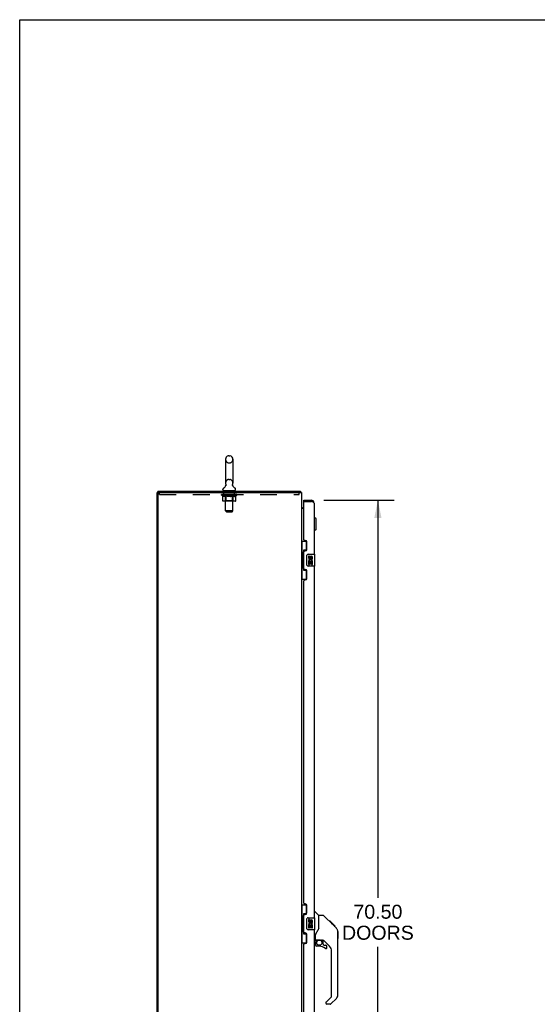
# Model space of a CAD drawing. Header units: inches. Extents: x 0 to 254, y 0 to 164.
# Tile 6 of 21: x 0 to 43, y 82 to 164. Entities that reach past the tile are written whole.
import ezdxf

# ---------------------------------------------------------------- set-up
doc = ezdxf.new("R2010")
doc.units = ezdxf.units.IN
doc.header["$LTSCALE"] = 13.971264
doc.header["$MEASUREMENT"] = 0
doc.linetypes.add('HIDDEN', pattern=[0.2, 0.1, -0.1])
doc.layers.get('0').update_dxf_attribs({"linetype": 'CONTINUOUS'})
for name, color, linetype in [('02___PRT_ALL_AXES', 7, 'CONTINUOUS'), ('DEFAULT_2', 8, 'HIDDEN'), ('DIMENSIONS', 7, 'CONTINUOUS')]:
    doc.layers.add(name, color=color, linetype=linetype)
doc.styles.get("Standard").update_dxf_attribs({"font": 'arial.ttf'})
doc.dimstyles.new('DIMSTYLE_2', dxfattribs={"dimtxt": 1.165517, "dimasz": 1.494253, "dimexe": 0.09, "dimexo": 0.07, "dimgap": 0.039, "dimtad": 0, "dimtih": 1, "dimtoh": 1, "dimzin": 4, "dimdsep": 46, "dimtxsty": 'Standard', "dimblk": '_FILLED', "dimblk1": '_FILLED', "dimblk2": '_FILLED', "dimcen": 0.09, "dimazin": 1, "dimtfac": 1, "dimtdec": 3, "dimtofl": 0, "dimtmove": 0, "dimatfit": 3, "dimldrblk": '_FILLED', "dimfxl": 1, "dimtolj": 1, "dimtzin": 4, "dimarcsym": 0})

# ---------------------------------------------------------------- blocks, each defined once
blk = doc.blocks.new('_FILLED')
at = {"color": 0, "linetype": 'ByBlock'}
blk.add_solid([(0, 0), (-1, 0.2), (-1, -0.2)], dxfattribs=at)
blk = doc.blocks.new('*D19')
at = {"layer": 'DIMENSIONS', "color": 2, "linetype": 'Continuous'}
for p, q in [((25.287, 124.397), (31.138, 124.397)), ((29.793, 124.397), (29.793, 91.316)), ((29.793, 53.897), (29.793, 87.236)), ((25.287, 53.897), (31.138, 53.897))]:
    blk.add_line(p, q, dxfattribs=at)
at = {"layer": 'DIMENSIONS', "color": 2, "linetype": 'Continuous', "xscale": 1.4942528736, "yscale": 1.4942528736, "zscale": 1.4942528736}
for p, rotation in [((29.793, 124.397), 90), ((29.793, 53.897), 270)]:
    blk.add_blockref('_FILLED', p, dxfattribs=dict(at, rotation=rotation))
at = {"layer": 'DIMENSIONS', "color": 2, "linetype": 'Continuous', "insert": (29.793, 90.733), "char_height": 1.1655, "width": 5.9619, "attachment_point": 2, "line_spacing_factor": 0.9}
blk.add_mtext('70.50\\PDOORS', dxfattribs=at)

msp = doc.modelspace()

# ---------------------------------------------------------------- linework, layer by layer
at = {"color": 7, "linetype": 'Continuous'}
for p, q in [((0, 0), (0, 164.368)), ((0, 164.368), (254.023, 164.368)), ((17.386, 128.093), (17.473, 128.093)), ((17.123, 127.793), (17.123, 125.818)), ((17.735, 127.793), (17.735, 125.818)), ((17.138, 125.599), (17.136, 125.595)), ((11.481, 125.043), (11.429, 125.043)), ((11.481, 125.147), (11.481, 125.043)), ((11.481, 125.147), (23.352, 125.147)), ((16.906, 125.246), (16.906, 125.286)), ((16.929, 125.177), (16.929, 125.147)), ((17.929, 125.177), (16.929, 125.177)), ((17.929, 125.177), (17.929, 125.147)), ((17.952, 125.246), (17.952, 125.286)), ((23.352, 125.147), (23.352, 125.043)), ((23.379, 125.051), (23.369, 125.043)), ((23.433, 123.782), (23.432, 123.78)), ((23.572, 123.751), (23.633, 123.751)), ((23.633, 124.293), (23.633, 124.397)), ((23.653, 124.293), (23.633, 124.293)), ((24.241, 124.397), (24.241, 124.293)), ((24.527, 122.949), (24.487, 122.949)), ((24.527, 121.846), (24.527, 122.949)), ((24.645, 122.831), (24.527, 122.949)), ((24.645, 121.964), (24.645, 122.831)), ((24.527, 121.846), (24.487, 121.846)), ((24.645, 121.964), (24.527, 121.846)), ((23.429, 120.972), (23.87, 120.972)), ((23.468, 120.972), (23.468, 119.947)), ((23.833, 120.972), (23.833, 120.193)), ((23.447, 119.947), (23.447, 118.847)), ((23.447, 119.947), (23.569, 119.947)), ((23.569, 119.978), (23.569, 119.998)), ((23.569, 118.847), (23.569, 119.947)), ((23.606, 120.237), (23.606, 118.557)), ((23.833, 120.237), (23.606, 120.237)), ((23.893, 118.997), (23.893, 119.797)), ((23.992, 119.897), (24.532, 119.897)), ((24.547, 118.912), (24.547, 119.882)), ((23.447, 118.847), (23.569, 118.847)), ((23.468, 118.847), (23.468, 117.822)), ((23.569, 118.797), (23.569, 118.817)), ((24.532, 118.897), (23.992, 118.897)), ((23.606, 118.557), (23.833, 118.557)), ((23.833, 118.602), (23.833, 117.822)), ((23.429, 117.822), (23.87, 117.822)), ((23.429, 90.722), (23.87, 90.722)), ((23.468, 90.722), (23.468, 89.697)), ((23.833, 90.722), (23.833, 89.943)), ((24.487, 90.151), (24.55, 90.151)), ((24.875, 89.842), (24.578, 90.14)), ((23.447, 89.697), (23.447, 88.597)), ((23.447, 89.697), (23.569, 89.697)), ((23.569, 89.728), (23.569, 89.748)), ((23.569, 88.597), (23.569, 89.697)), ((23.606, 89.987), (23.606, 88.307)), ((23.833, 89.987), (23.606, 89.987)), ((23.893, 88.747), (23.893, 89.547)), ((23.992, 89.647), (24.532, 89.647)), ((24.547, 88.662), (24.547, 89.632)), ((24.881, 88.732), (24.881, 89.836)), ((25.242, 89.836), (24.881, 89.836)), ((26.063, 89.048), (25.298, 89.813)), ((25.819, 89.359), (25.752, 89.359)), ((25.827, 89.352), (25.76, 89.352)), ((25.836, 89.342), (25.769, 89.342)), ((25.843, 89.335), (25.776, 89.335)), ((25.851, 89.327), (25.784, 89.327)), ((25.87, 89.308), (25.804, 89.308)), ((25.819, 89.359), (26.146, 89.032)), ((23.447, 88.597), (23.569, 88.597)), ((23.468, 88.597), (23.468, 87.572)), ((23.569, 88.547), (23.569, 88.567)), ((24.532, 88.647), (23.992, 88.647)), ((24.881, 88.794), (24.861, 88.738)), ((25.893, 89.285), (25.826, 89.285)), ((25.916, 89.262), (25.85, 89.262)), ((25.94, 89.238), (25.873, 89.238)), ((25.964, 89.214), (25.897, 89.214)), ((25.987, 89.191), (25.921, 89.191)), ((26.01, 89.168), (25.943, 89.168)), ((26.03, 89.148), (25.963, 89.148)), ((26.047, 89.131), (25.98, 89.131)), ((26.06, 89.118), (25.993, 89.118)), ((26.064, 89.114), (25.998, 89.114)), ((26.066, 89.112), (26, 89.112)), ((26.067, 89.111), (26, 89.111)), ((26.068, 89.11), (26.001, 89.11)), ((26.036, 89.075), (26.002, 89.109)), ((26.07, 89.108), (26.003, 89.108)), ((26.075, 89.103), (26.008, 89.103)), ((26.081, 89.098), (26.014, 89.098)), ((26.094, 89.084), (26.027, 89.084)), ((26.063, 89.048), (26.036, 89.075)), ((26.109, 89.069), (26.042, 89.069)), ((26.117, 89.061), (26.05, 89.061)), ((26.124, 89.054), (26.057, 89.054)), ((26.063, 89.048), (26.341, 88.77)), ((26.136, 89.042), (26.069, 89.042)), ((26.141, 89.037), (26.074, 89.037)), ((26.144, 89.034), (26.078, 89.034)), ((26.146, 89.032), (26.079, 89.032)), ((26.146, 89.032), (26.079, 89.032)), ((26.146, 89.032), (26.08, 89.032)), ((26.231, 88.947), (26.146, 89.032)), ((26.164, 88.947), (26.231, 88.947)), ((26.232, 88.946), (26.166, 88.946)), ((26.235, 88.943), (26.168, 88.943)), ((26.232, 88.946), (26.235, 88.943)), ((26.455, 88.515), (26.455, 88.521)), ((26.456, 83.208), (26.456, 88.492)), ((26.468, 88.496), (26.468, 87.91)), ((23.606, 88.307), (23.833, 88.307)), ((23.833, 88.352), (23.833, 87.572)), ((24.566, 87.77), (24.487, 87.77)), ((24.606, 87.809), (24.606, 88.216)), ((24.625, 87.811), (24.921, 87.811)), ((24.663, 87.731), (24.743, 87.811)), ((24.669, 87.725), (24.666, 87.728)), ((24.673, 87.721), (24.669, 87.725)), ((24.677, 87.717), (24.673, 87.721)), ((25.193, 87.77), (25.106, 87.77)), ((25.235, 87.438), (25.235, 87.765)), ((25.771, 87.273), (25.27, 87.775)), ((23.429, 87.572), (23.87, 87.572)), ((24.606, 87.592), (24.606, 87.354)), ((24.921, 87.276), (24.684, 87.276)), ((25.239, 87.43), (25.311, 87.358)), ((25.319, 87.354), (25.472, 87.354)), ((25.55, 87.156), (25.55, 87.276)), ((25.944, 83.123), (25.944, 86.856)), ((25.486, 82.631), (25.921, 83.067)), ((26.341, 82.93), (25.888, 82.478)), ((25.472, 82.598), (25.472, 82.533)), ((25.833, 82.455), (25.55, 82.455))]:
    msp.add_line(p, q, dxfattribs=at)
at = {"color": 3, "linetype": 'Continuous'}
for p, q in [((11.429, 53.251), (11.429, 125.043)), ((11.481, 125.043), (23.429, 125.043)), ((11.481, 124.981), (11.481, 53.314)), ((23.429, 125.043), (23.429, 53.251)), ((23.633, 124.397), (24.241, 124.397)), ((23.633, 121.105), (23.633, 124.273)), ((23.653, 124.293), (24.241, 124.293)), ((24.487, 124.151), (24.487, 119.897)), ((23.633, 123.699), (23.429, 123.699)), ((23.753, 121.045), (23.693, 121.045)), ((23.883, 120.295), (23.883, 120.915)), ((23.633, 118.69), (23.633, 120.105)), ((23.693, 120.165), (23.753, 120.165)), ((24.487, 118.897), (24.487, 89.647)), ((23.753, 118.63), (23.693, 118.63)), ((23.883, 117.88), (23.883, 118.5)), ((23.633, 90.855), (23.633, 117.69)), ((23.693, 117.75), (23.753, 117.75)), ((23.753, 90.795), (23.693, 90.795)), ((23.883, 90.045), (23.883, 90.665)), ((23.633, 88.44), (23.633, 89.855)), ((23.693, 89.915), (23.753, 89.915)), ((24.487, 88.647), (24.487, 59.397)), ((23.753, 88.38), (23.693, 88.38)), ((23.883, 87.63), (23.883, 88.25)), ((23.633, 60.605), (23.633, 87.44)), ((23.693, 87.5), (23.753, 87.5))]:
    msp.add_line(p, q, dxfattribs=at)
at = {"color": 7, "linetype": 'Continuous'}
for points in [[(17.143, 125.711), (17.144, 125.707), (17.146, 125.702), (17.147, 125.697), (17.148, 125.692), (17.149, 125.687), (17.15, 125.682), (17.151, 125.677), (17.151, 125.672), (17.152, 125.667), (17.152, 125.662), (17.152, 125.657), (17.152, 125.652), (17.151, 125.647), (17.151, 125.642), (17.15, 125.637), (17.149, 125.632), (17.148, 125.627), (17.147, 125.623), (17.145, 125.618), (17.144, 125.613), (17.142, 125.608), (17.14, 125.604), (17.138, 125.599)], [(17.723, 125.595), (17.721, 125.599), (17.719, 125.604), (17.717, 125.608), (17.715, 125.613), (17.714, 125.618), (17.712, 125.623), (17.711, 125.627), (17.71, 125.632), (17.709, 125.637), (17.708, 125.642), (17.708, 125.647), (17.707, 125.652), (17.707, 125.657), (17.707, 125.662), (17.707, 125.667), (17.707, 125.672), (17.708, 125.677), (17.709, 125.682), (17.71, 125.687), (17.711, 125.692), (17.712, 125.697), (17.713, 125.702), (17.715, 125.707), (17.716, 125.711)], [(23.366, 125.101), (23.365, 125.112), (23.364, 125.117), (23.364, 125.122), (23.363, 125.127), (23.363, 125.131), (23.362, 125.134), (23.361, 125.137), (23.36, 125.14), (23.359, 125.143), (23.358, 125.145), (23.357, 125.146), (23.355, 125.147), (23.354, 125.147), (23.352, 125.147)], [(23.379, 125.051), (23.377, 125.053), (23.375, 125.056), (23.374, 125.06), (23.372, 125.064), (23.371, 125.069), (23.369, 125.074), (23.368, 125.079), (23.367, 125.085), (23.367, 125.09), (23.366, 125.096), (23.366, 125.101)], [(23.44, 123.79), (23.438, 123.788), (23.436, 123.786), (23.434, 123.784), (23.433, 123.782)], [(23.451, 123.799), (23.448, 123.796), (23.446, 123.795), (23.444, 123.793), (23.442, 123.791), (23.44, 123.79)], [(23.459, 123.808), (23.459, 123.807), (23.459, 123.807), (23.458, 123.806), (23.458, 123.805), (23.457, 123.804), (23.456, 123.803), (23.454, 123.802), (23.453, 123.801), (23.451, 123.799)], [(23.606, 120.214), (23.607, 120.21), (23.607, 120.207), (23.608, 120.203), (23.609, 120.198), (23.611, 120.194), (23.613, 120.188), (23.616, 120.183), (23.618, 120.177), (23.622, 120.171), (23.626, 120.164), (23.63, 120.156), (23.635, 120.148), (23.64, 120.14), (23.642, 120.136)], [(23.893, 119.797), (23.893, 119.804), (23.893, 119.81), (23.894, 119.816), (23.896, 119.822), (23.897, 119.828), (23.899, 119.834)], [(23.899, 118.961), (23.897, 118.967), (23.896, 118.973), (23.894, 118.979), (23.893, 118.985), (23.893, 118.991), (23.893, 118.997)], [(23.642, 118.658), (23.64, 118.655), (23.635, 118.647), (23.63, 118.639), (23.626, 118.631), (23.622, 118.624), (23.618, 118.618), (23.616, 118.612), (23.613, 118.606), (23.611, 118.601), (23.609, 118.597), (23.608, 118.592), (23.607, 118.588), (23.607, 118.585), (23.606, 118.581)], [(23.606, 89.964), (23.607, 89.96), (23.607, 89.957), (23.608, 89.953), (23.609, 89.948), (23.611, 89.944), (23.613, 89.938), (23.616, 89.933), (23.618, 89.927), (23.622, 89.921), (23.626, 89.914), (23.63, 89.906), (23.635, 89.898), (23.64, 89.89), (23.642, 89.886)], [(23.893, 89.547), (23.893, 89.554), (23.893, 89.56), (23.894, 89.566), (23.896, 89.572), (23.897, 89.578), (23.899, 89.584)], [(25.298, 89.813), (25.29, 89.82), (25.282, 89.826), (25.272, 89.83), (25.263, 89.834), (25.253, 89.836), (25.242, 89.836)], [(23.899, 88.711), (23.897, 88.717), (23.896, 88.723), (23.894, 88.729), (23.893, 88.735), (23.893, 88.741), (23.893, 88.747)], [(24.861, 88.738), (24.83, 88.668), (24.793, 88.597), (24.751, 88.525), (24.704, 88.451), (24.659, 88.386)], [(26.002, 89.109), (25.98, 89.131), (25.958, 89.153), (25.936, 89.176)], [(26.456, 88.492), (26.455, 88.521), (26.45, 88.562), (26.44, 88.603), (26.426, 88.642), (26.408, 88.68), (26.386, 88.716), (26.361, 88.748), (26.341, 88.77)], [(23.642, 88.408), (23.64, 88.405), (23.635, 88.397), (23.63, 88.389), (23.626, 88.381), (23.622, 88.374), (23.618, 88.368), (23.616, 88.362), (23.613, 88.356), (23.611, 88.351), (23.609, 88.347), (23.608, 88.342), (23.607, 88.338), (23.607, 88.335), (23.606, 88.331)], [(24.659, 88.386), (24.648, 88.37), (24.633, 88.341), (24.621, 88.309), (24.612, 88.275), (24.607, 88.24), (24.606, 88.216)], [(24.677, 87.717), (24.668, 87.707), (24.659, 87.696), (24.652, 87.684), (24.645, 87.672), (24.639, 87.66), (24.634, 87.647), (24.63, 87.633), (24.628, 87.62), (24.626, 87.606), (24.626, 87.592)], [(24.666, 87.728), (24.665, 87.73), (24.664, 87.73), (24.663, 87.731), (24.663, 87.731)], [(24.921, 87.811), (24.927, 87.811), (24.947, 87.81), (24.968, 87.807), (24.989, 87.803), (25.009, 87.799), (25.027, 87.793), (25.043, 87.788), (25.057, 87.783), (25.069, 87.779), (25.079, 87.775), (25.088, 87.772), (25.096, 87.77)], [(25.096, 87.77), (25.104, 87.77), (25.105, 87.77)]]:
    msp.add_lwpolyline(points, dxfattribs=at)
at = {"color": 3, "linetype": 'Continuous'}
for points in [[(24.335, 124.258), (24.32, 124.264), (24.305, 124.27), (24.289, 124.276), (24.273, 124.282), (24.241, 124.293)], [(24.487, 124.151), (24.487, 124.157), (24.485, 124.163), (24.483, 124.169), (24.479, 124.175), (24.474, 124.181), (24.469, 124.187), (24.462, 124.193), (24.454, 124.198), (24.446, 124.204), (24.437, 124.21), (24.426, 124.216), (24.415, 124.222), (24.403, 124.228), (24.391, 124.234), (24.378, 124.24), (24.364, 124.246), (24.35, 124.252), (24.335, 124.258)]]:
    msp.add_lwpolyline(points, dxfattribs=at)
at = {"color": 7, "linetype": 'Continuous'}
msp.add_circle((24.921, 87.571), 0.217, dxfattribs=at)
for centre, radius, start, end in [((17.429, 127.793), 0.306, 105.63034, 180), ((17.386, 127.949), 0.144, 90, 105.63034), ((17.473, 127.949), 0.144, 74.36966, 90), ((17.429, 127.793), 0.306, 0, 74.36966), ((17.05, 125.286), 0.144, 124.66265, 180), ((16.671, 125.834), 0.523, 304.66237, 336.93176), ((17.429, 125.818), 0.306, 180, 200.48713), ((18.188, 125.834), 0.523, 203.06823, 235.33763), ((17.429, 125.818), 0.306, 339.51287, 360), ((17.809, 125.286), 0.144, 0, 55.33735), ((16.975, 125.246), 0.069, 180, 270), ((17.883, 125.246), 0.069, 270, 360), ((23.183, 124.901), 0.246, 35.33047, 37.39407), ((23.572, 123.894), 0.142, 180, 270), ((24.241, 124.151), 0.142, 48.63357, 90), ((24.323, 124.007), 0.26, 90, 92.59369), ((23.992, 119.797), 0.1, 90, 158.79459), ((24.532, 119.882), 0.015, 0, 90), ((23.992, 118.997), 0.1, 201.20502, 270), ((24.532, 118.912), 0.015, 270, 360), ((24.55, 90.112), 0.0394, 45, 90), ((23.992, 89.547), 0.1, 90, 158.79459), ((24.532, 89.632), 0.015, 0, 90), ((24.861, 89.828), 0.0197, 0, 45), ((23.992, 88.747), 0.1, 201.20502, 270), ((24.532, 88.662), 0.015, 270, 360), ((26.448, 88.496), 0.0197, 0, 68.93953), ((24.566, 87.809), 0.0394, 270, 360), ((24.625, 87.831), 0.0197, 180, 270), ((24.802, 87.592), 0.197, 135, 180), ((25.193, 87.573), 0.197, 52.51213, 90), ((26.448, 87.91), 0.0197, 293.60704, 360), ((24.684, 87.354), 0.0787, 180, 270), ((24.921, 86.488), 0.787, 50.4788, 90), ((25.247, 87.438), 0.0118, 180, 225), ((25.319, 87.366), 0.0118, 225, 270), ((25.472, 87.156), 0.0787, 230.4788, 360), ((25.472, 87.276), 0.0787, 0, 90), ((25.354, 86.856), 0.591, 0, 45), ((25.865, 83.123), 0.0787, 315, 360), ((26.062, 83.208), 0.394, 315, 360), ((25.519, 82.598), 0.0472, 135, 180), ((25.55, 82.533), 0.0787, 180, 270), ((25.833, 82.533), 0.0787, 270, 315)]:
    msp.add_arc(centre, radius, start, end, dxfattribs=at)
at = {"color": 3, "linetype": 'Continuous'}
for centre, radius, start, end in [((11.544, 124.981), 0.0625, 90, 180), ((23.653, 124.273), 0.02, 90, 180), ((24.241, 124.151), 0.246, 0, 90), ((23.693, 121.105), 0.06, 180, 270), ((23.753, 120.915), 0.13, 0, 90), ((23.693, 120.105), 0.06, 90, 180), ((23.753, 120.295), 0.13, 270, 360), ((23.693, 118.69), 0.06, 180, 270), ((23.753, 118.5), 0.13, 0, 90), ((23.693, 117.69), 0.06, 90, 180), ((23.753, 117.88), 0.13, 270, 360), ((23.693, 90.855), 0.06, 180, 270), ((23.753, 90.665), 0.13, 0, 90), ((23.693, 89.855), 0.06, 90, 180), ((23.753, 90.045), 0.13, 270, 360), ((23.693, 88.44), 0.06, 180, 270), ((23.753, 88.25), 0.13, 0, 90), ((23.693, 87.44), 0.06, 90, 180), ((23.753, 87.63), 0.13, 270, 360)]:
    msp.add_arc(centre, radius, start, end, dxfattribs=at)
at = {"color": 7, "linetype": 'Continuous'}
for centre, start_param, end_param in [((23.674, 119.988), 0.699287, 1.51401), ((23.674, 119.988), -4.655602, -3.84088), ((23.674, 118.807), 0.699287, 1.51401), ((23.674, 118.807), -4.655602, -3.84088), ((23.674, 89.738), 0.699287, 1.51401), ((23.674, 89.738), -4.655602, -3.84088), ((23.674, 88.557), 0.699287, 1.51401), ((23.674, 88.557), -4.655602, -3.84088)]:
    msp.add_ellipse(centre, major_axis=(0, 0.18), ratio=0.579493, start_param=start_param, end_param=end_param, dxfattribs=at)
at = {"layer": '02___PRT_ALL_AXES', "color": 8, "linetype": 'HIDDEN'}
for p, q in [((16.992, 124.856), (16.992, 125.043)), ((17.867, 125.043), (16.992, 125.043)), ((17.867, 124.856), (16.992, 124.856)), ((17.867, 124.856), (17.867, 125.043))]:
    msp.add_line(p, q, dxfattribs=at)
at = {"layer": '02___PRT_ALL_AXES', "color": 7, "linetype": 'Continuous'}
for p, q in [((24.03, 119.743), (24.03, 119.607)), ((24.093, 119.743), (24.03, 119.743)), ((24.093, 119.607), (24.093, 119.743)), ((24.158, 119.67), (24.158, 119.601)), ((24.219, 119.607), (24.219, 119.649)), ((24.282, 119.649), (24.282, 119.513)), ((24.344, 119.513), (24.344, 119.649)), ((24.03, 119.282), (24.03, 119.052)), ((24.048, 119.282), (24.03, 119.282)), ((24.03, 119.052), (24.093, 119.052)), ((24.083, 119.282), (24.11, 119.301)), ((24.083, 119.282), (24.344, 119.282)), ((24.093, 119.052), (24.093, 119.219)), ((24.093, 119.219), (24.158, 119.219)), ((24.158, 119.219), (24.158, 119.083)), ((24.158, 119.083), (24.219, 119.083)), ((24.219, 119.083), (24.219, 119.219)), ((24.219, 119.219), (24.282, 119.219)), ((24.274, 119.318), (24.332, 119.293)), ((24.282, 119.513), (24.344, 119.513)), ((24.282, 119.219), (24.282, 119.052)), ((24.282, 119.052), (24.344, 119.052)), ((24.344, 119.052), (24.344, 119.282)), ((24.03, 89.493), (24.03, 89.357)), ((24.093, 89.493), (24.03, 89.493)), ((24.093, 89.357), (24.093, 89.493)), ((24.158, 89.42), (24.158, 89.351)), ((24.219, 89.357), (24.219, 89.399)), ((24.282, 89.399), (24.282, 89.263)), ((24.344, 89.263), (24.344, 89.399)), ((24.03, 89.032), (24.03, 88.802)), ((24.048, 89.032), (24.03, 89.032)), ((24.03, 88.802), (24.093, 88.802)), ((24.083, 89.032), (24.11, 89.051)), ((24.083, 89.032), (24.344, 89.032)), ((24.093, 88.802), (24.093, 88.969)), ((24.093, 88.969), (24.158, 88.969)), ((24.158, 88.969), (24.158, 88.833)), ((24.158, 88.833), (24.219, 88.833)), ((24.219, 88.833), (24.219, 88.969)), ((24.219, 88.969), (24.282, 88.969)), ((24.274, 89.068), (24.332, 89.043)), ((24.282, 89.263), (24.344, 89.263)), ((24.282, 88.969), (24.282, 88.802)), ((24.282, 88.802), (24.344, 88.802)), ((24.344, 88.802), (24.344, 89.032))]:
    msp.add_line(p, q, dxfattribs=at)
for centre, radius, start, end in [((24.124, 119.607), 0.0943, 180, 360), ((24.124, 119.607), 0.0314, 180, 261.22946), ((24.25, 119.649), 0.0943, 68.69989, 167.43379), ((24.25, 119.649), 0.0314, 0, 180.04847), ((24.25, 119.649), 0.0943, 0, 68.67039), ((24.184, 119.355), 0.154, 161.41988, 206.19629), ((24.187, 119.355), 0.157, 336.59665, 161.87913), ((24.187, 119.355), 0.157, 205.73705, 207.8532), ((24.187, 119.355), 0.0943, 336.59665, 215.11217), ((24.124, 119.612), 0.0362, 263.42855, 341.76278), ((24.124, 89.357), 0.0943, 180, 360), ((24.124, 89.357), 0.0314, 180, 261.22946), ((24.124, 89.362), 0.0362, 263.42855, 341.76278), ((24.25, 89.399), 0.0943, 68.69989, 167.43379), ((24.25, 89.399), 0.0314, 0, 180.04847), ((24.25, 89.399), 0.0943, 0, 68.67039), ((24.184, 89.105), 0.154, 161.41988, 206.19629), ((24.187, 89.105), 0.157, 336.59665, 161.87913), ((24.187, 89.105), 0.157, 205.73705, 207.8532), ((24.187, 89.105), 0.0943, 336.59665, 215.11217)]:
    msp.add_arc(centre, radius, start, end, dxfattribs=at)
at = {"layer": 'DEFAULT_2', "color": 8, "linetype": 'HIDDEN'}
for p, q in [((17.386, 127.493), (17.473, 127.493)), ((17.386, 126.118), (17.473, 126.118)), ((11.617, 124.856), (11.617, 125.043)), ((11.617, 124.856), (23.242, 124.856)), ((16.796, 124.811), (16.796, 124.857)), ((16.895, 124.741), (16.796, 124.811)), ((18.063, 124.811), (16.796, 124.811)), ((16.806, 124.851), (16.806, 124.857)), ((16.814, 124.848), (16.814, 124.851)), ((16.814, 124.848), (18.044, 124.848)), ((16.823, 124.848), (16.823, 124.851)), ((16.824, 124.848), (16.824, 124.851)), ((16.834, 124.851), (16.834, 124.857)), ((16.851, 124.848), (16.851, 124.851)), ((16.852, 124.848), (16.852, 124.851)), ((16.881, 124.851), (16.881, 124.857)), ((16.895, 124.848), (16.895, 124.851)), ((16.895, 124.336), (16.895, 124.741)), ((16.895, 124.741), (16.91, 124.732)), ((16.898, 124.848), (16.898, 124.851)), ((17.103, 124.851), (16.901, 124.851)), ((16.923, 124.723), (16.909, 124.732)), ((16.937, 124.716), (16.923, 124.723)), ((16.95, 124.709), (16.937, 124.716)), ((16.944, 124.851), (16.944, 124.857)), ((16.946, 124.848), (16.946, 124.851)), ((16.946, 124.848), (16.946, 124.851)), ((16.949, 124.848), (16.949, 124.851)), ((16.964, 124.704), (16.95, 124.709)), ((16.957, 124.848), (16.957, 124.851)), ((16.957, 124.848), (16.957, 124.851)), ((16.96, 124.848), (16.96, 124.851)), ((16.963, 124.848), (16.963, 124.852)), ((16.977, 124.699), (16.964, 124.704)), ((16.968, 124.848), (16.968, 124.851)), ((17.081, 124.699), (16.977, 124.699)), ((16.982, 124.848), (16.982, 124.851)), ((17, 124.848), (17, 124.851)), ((17.001, 124.848), (17.001, 124.853)), ((17.021, 124.848), (17.021, 124.851)), ((17.021, 124.848), (17.021, 124.851)), ((17.022, 124.851), (17.022, 124.857)), ((17.032, 124.848), (17.032, 124.851)), ((17.036, 124.848), (17.036, 124.851)), ((17.045, 124.848), (17.045, 124.851)), ((17.057, 124.848), (17.057, 124.855)), ((17.072, 124.848), (17.072, 124.851)), ((17.075, 124.848), (17.075, 124.851)), ((17.081, 124.699), (17.094, 124.704)), ((17.108, 124.71), (17.094, 124.704)), ((17.103, 124.848), (17.103, 124.851)), ((17.17, 124.851), (17.108, 124.851)), ((17.122, 124.716), (17.108, 124.709)), ((17.113, 124.851), (17.113, 124.857)), ((17.117, 125.177), (17.117, 125.147)), ((17.117, 124.339), (17.117, 124.808)), ((17.12, 124.848), (17.12, 124.851)), ((17.135, 124.724), (17.121, 124.716)), ((17.124, 124.848), (17.124, 124.851)), ((17.129, 123.496), (17.129, 125.143)), ((17.13, 124.848), (17.13, 124.856)), ((17.134, 124.848), (17.134, 124.851)), ((17.149, 124.732), (17.135, 124.724)), ((17.145, 124.848), (17.145, 124.851)), ((17.163, 124.742), (17.149, 124.732)), ((17.163, 124.336), (17.163, 124.742)), ((17.163, 124.742), (17.192, 124.732)), ((17.17, 124.848), (17.17, 124.851)), ((17.244, 124.851), (17.185, 124.851)), ((17.22, 124.723), (17.192, 124.732)), ((17.206, 124.848), (17.206, 124.851)), ((17.213, 124.851), (17.213, 124.857)), ((17.217, 124.848), (17.217, 124.851)), ((17.219, 124.848), (17.219, 124.857)), ((17.248, 124.716), (17.22, 124.724)), ((17.222, 124.848), (17.222, 124.851)), ((17.229, 124.848), (17.229, 124.851)), ((17.244, 124.848), (17.244, 124.851)), ((17.276, 124.709), (17.248, 124.716)), ((17.325, 124.851), (17.27, 124.851)), ((17.303, 124.704), (17.275, 124.709)), ((17.284, 124.848), (17.284, 124.851)), ((17.33, 124.699), (17.303, 124.704)), ((17.315, 124.851), (17.429, 124.857)), ((17.319, 124.851), (17.319, 124.857)), ((17.32, 124.857), (17.319, 124.857)), ((17.32, 124.851), (17.32, 124.857)), ((17.32, 124.848), (17.32, 124.851)), ((17.324, 124.848), (17.324, 124.851)), ((17.325, 124.848), (17.325, 124.851)), ((17.325, 124.848), (17.325, 124.851)), ((17.528, 124.699), (17.33, 124.699)), ((17.409, 124.851), (17.36, 124.851)), ((17.366, 124.848), (17.366, 124.851)), ((17.409, 124.848), (17.409, 124.851)), ((17.427, 124.851), (17.427, 124.851)), ((17.427, 124.848), (17.427, 124.851)), ((17.427, 124.848), (17.427, 124.851)), ((17.429, 124.851), (17.429, 124.857)), ((17.429, 124.857), (17.544, 124.851)), ((17.432, 124.848), (17.432, 124.851)), ((17.432, 124.848), (17.432, 124.851)), ((17.432, 124.851), (17.432, 124.851)), ((17.45, 124.848), (17.45, 124.851)), ((17.45, 124.851), (17.498, 124.851)), ((17.493, 124.848), (17.493, 124.851)), ((17.528, 124.699), (17.556, 124.704)), ((17.534, 124.848), (17.534, 124.851)), ((17.534, 124.848), (17.534, 124.851)), ((17.534, 124.851), (17.588, 124.851)), ((17.535, 124.848), (17.535, 124.851)), ((17.539, 124.851), (17.539, 124.857)), ((17.539, 124.851), (17.539, 124.857)), ((17.539, 124.857), (17.539, 124.857)), ((17.539, 124.848), (17.539, 124.851)), ((17.584, 124.71), (17.556, 124.704)), ((17.575, 124.848), (17.575, 124.851)), ((17.612, 124.716), (17.584, 124.709)), ((17.641, 124.724), (17.612, 124.716)), ((17.614, 124.848), (17.614, 124.851)), ((17.614, 124.851), (17.674, 124.851)), ((17.63, 124.848), (17.63, 124.851)), ((17.637, 124.848), (17.637, 124.851)), ((17.64, 124.848), (17.64, 124.857)), ((17.669, 124.733), (17.64, 124.724)), ((17.642, 124.848), (17.642, 124.851)), ((17.646, 124.851), (17.646, 124.857)), ((17.653, 124.848), (17.653, 124.851)), ((17.698, 124.743), (17.669, 124.733)), ((17.689, 124.848), (17.689, 124.851)), ((17.689, 124.851), (17.751, 124.851)), ((17.698, 124.336), (17.698, 124.743)), ((17.698, 124.743), (17.713, 124.733)), ((17.728, 124.724), (17.713, 124.733)), ((17.714, 124.848), (17.714, 124.851)), ((17.724, 124.848), (17.724, 124.851)), ((17.742, 124.716), (17.728, 124.724)), ((17.729, 123.496), (17.729, 125.143)), ((17.729, 124.848), (17.729, 124.856)), ((17.735, 124.848), (17.735, 124.851)), ((17.739, 124.848), (17.739, 124.851)), ((17.742, 125.177), (17.742, 125.147)), ((17.742, 124.339), (17.742, 124.808)), ((17.756, 124.709), (17.742, 124.716)), ((17.746, 124.851), (17.746, 124.857)), ((17.756, 124.848), (17.756, 124.851)), ((17.756, 124.851), (18.063, 124.851)), ((17.771, 124.704), (17.756, 124.709)), ((17.785, 124.699), (17.771, 124.704)), ((17.784, 124.848), (17.784, 124.851)), ((17.879, 124.699), (17.785, 124.699)), ((17.787, 124.848), (17.787, 124.851)), ((17.802, 124.848), (17.802, 124.855)), ((17.813, 124.848), (17.813, 124.851)), ((17.823, 124.848), (17.823, 124.851)), ((17.827, 124.848), (17.827, 124.851)), ((17.836, 124.851), (17.836, 124.857)), ((17.838, 124.848), (17.838, 124.851)), ((17.838, 124.848), (17.838, 124.851)), ((17.858, 124.848), (17.858, 124.853)), ((17.859, 124.848), (17.859, 124.851)), ((17.877, 124.848), (17.877, 124.851)), ((17.879, 124.699), (17.893, 124.704)), ((17.891, 124.848), (17.891, 124.851)), ((17.907, 124.709), (17.893, 124.704)), ((17.895, 124.848), (17.895, 124.852)), ((17.899, 124.848), (17.899, 124.851)), ((17.902, 124.848), (17.902, 124.851)), ((17.902, 124.848), (17.902, 124.851)), ((17.922, 124.716), (17.907, 124.709)), ((17.909, 124.848), (17.909, 124.851)), ((17.912, 124.848), (17.912, 124.851)), ((17.913, 124.848), (17.913, 124.851)), ((17.915, 124.851), (17.915, 124.857)), ((17.936, 124.724), (17.922, 124.716)), ((17.951, 124.733), (17.936, 124.724)), ((17.941, 124.854), (18.062, 124.855)), ((17.941, 124.851), (17.941, 124.854)), ((17.966, 124.743), (17.951, 124.733)), ((17.961, 124.848), (17.961, 124.851)), ((17.963, 124.848), (17.963, 124.851)), ((17.966, 124.743), (18.063, 124.811)), ((17.966, 124.336), (17.966, 124.743)), ((17.978, 124.851), (17.978, 124.857)), ((18.006, 124.848), (18.006, 124.851)), ((18.008, 124.848), (18.008, 124.851)), ((18.025, 124.851), (18.025, 124.857)), ((18.035, 124.848), (18.035, 124.851)), ((18.036, 124.848), (18.036, 124.851)), ((18.044, 124.848), (18.044, 124.851)), ((18.053, 124.851), (18.053, 124.857)), ((18.062, 124.851), (18.062, 124.855)), ((18.063, 124.811), (18.063, 124.851)), ((23.242, 124.856), (23.242, 125.043)), ((17.923, 124.299), (16.938, 124.299)), ((17.117, 124.339), (17.077, 124.299)), ((17.742, 124.339), (17.117, 124.339)), ((17.174, 124.304), (17.172, 124.306)), ((17.179, 124.3), (17.177, 124.302)), ((17.182, 124.299), (17.179, 124.3)), ((17.184, 124.299), (17.182, 124.299)), ((17.742, 124.339), (17.782, 124.299)), ((17.198, 123.427), (17.129, 123.496)), ((17.729, 123.496), (17.129, 123.496)), ((17.198, 123.427), (17.66, 123.427)), ((17.66, 123.427), (17.729, 123.496))]:
    msp.add_line(p, q, dxfattribs=at)
for points in [[(16.938, 124.299), (16.933, 124.299), (16.928, 124.3), (16.923, 124.302), (16.918, 124.304), (16.914, 124.306), (16.909, 124.309), (16.905, 124.313), (16.902, 124.317), (16.899, 124.321), (16.897, 124.326), (16.896, 124.331), (16.895, 124.336)], [(17.164, 124.326), (17.163, 124.331), (17.163, 124.336)], [(17.165, 124.321), (17.164, 124.326), (17.163, 124.331), (17.163, 124.336)], [(17.177, 124.302), (17.174, 124.304), (17.172, 124.306), (17.17, 124.309), (17.168, 124.313), (17.166, 124.317), (17.165, 124.321)], [(17.17, 124.309), (17.168, 124.313), (17.166, 124.317)], [(17.677, 124.299), (17.679, 124.299), (17.682, 124.3), (17.685, 124.302), (17.687, 124.304), (17.689, 124.306), (17.691, 124.309), (17.693, 124.313), (17.695, 124.317), (17.696, 124.321), (17.697, 124.326), (17.698, 124.331), (17.698, 124.336)], [(17.923, 124.299), (17.928, 124.299), (17.933, 124.3), (17.938, 124.302), (17.943, 124.304), (17.948, 124.306), (17.952, 124.309), (17.956, 124.313), (17.959, 124.317), (17.962, 124.321), (17.964, 124.326), (17.965, 124.331), (17.966, 124.336)]]:
    msp.add_lwpolyline(points, dxfattribs=at)
for centre, radius, start, end in [((17.429, 127.793), 0.306, 180, 254.36966), ((17.386, 127.637), 0.144, 254.36966, 270), ((17.473, 127.637), 0.144, 270, 285.63034), ((17.429, 127.793), 0.306, 285.63034, 360), ((17.429, 125.818), 0.306, 105.63034, 180), ((17.386, 125.974), 0.144, 90, 105.63034), ((17.473, 125.974), 0.144, 74.36966, 90), ((17.429, 125.818), 0.306, 0, 74.36966), ((17.077, 124.808), 0.0398, 0, 89.99999), ((17.095, 125.143), 0.0345, 0, 90), ((17.764, 125.143), 0.0345, 90, 180), ((17.782, 124.808), 0.0398, 90.00001, 180)]:
    msp.add_arc(centre, radius, start, end, dxfattribs=at)
for centre, major_axis, ratio, start_param, end_param in [((17.429, 124.857), (0.633, 0.007), 0.05963, 2.96643, 3.140963), ((16.776, 124.846), (0.198, 0), 0.060556, 0.430652, 1.470503), ((17.429, 124.857), (0.633, 0), 0.060556, -3.141593, -2.96706), ((16.776, 124.839), (0.198, 0.002), 0.05963, 1.376596, 1.469874), ((17.429, 124.857), (0.633, 0.013), 0.05688, 2.791345, 2.965878), ((16.821, 124.846), (0.198, -0.002), 0.05963, 0.605815, 1.645666), ((16.752, 124.846), (0.198, 0.002), 0.05963, 0.25549, 1.295341), ((17.429, 124.857), (0.633, -0.007), 0.05963, -2.96643, -2.791898), ((16.821, 124.839), (0.198, 0), 0.060556, 1.551758, 1.645036), ((16.752, 124.839), (0.198, 0.004), 0.05688, 1.20151, 1.294789), ((16.822, 124.841), (0.164, 0.002), 0.05963, 1.065228, 1.614276), ((16.802, 124.841), (0.164, 0.003), 0.05688, 0.890143, 1.43919), ((16.86, 124.841), (0.164, 0), 0.060556, 1.240391, 1.789438), ((17.429, 124.857), (0.633, 0.019), 0.052395, 2.616403, 2.790936), ((16.883, 124.846), (0.198, -0.004), 0.05688, 0.7809, 1.820751), ((16.748, 124.846), (0.198, 0.004), 0.05688, 0.080405, 1.120256), ((17.429, 124.857), (0.633, -0.013), 0.05688, -2.791345, -2.616812), ((16.883, 124.839), (0.198, -0.002), 0.05963, 1.72692, 1.820198), ((16.748, 124.839), (0.198, 0.006), 0.052395, 1.026568, 1.119847), ((16.801, 124.841), (0.164, 0.005), 0.052395, 0.715201, 1.264248), ((16.915, 124.841), (0.164, -0.002), 0.05963, 1.415553, 1.9646), ((17.429, 124.857), (0.633, 0.025), 0.046319, 2.441654, 2.616187), ((16.962, 124.846), (0.198, -0.006), 0.052395, 0.955842, 1.995693), ((16.765, 124.846), (0.198, 0.006), 0.052395, -0.094537, 0.945314), ((17.429, 124.857), (0.633, -0.019), 0.052395, -2.616403, -2.44187), ((16.962, 124.839), (0.198, -0.004), 0.05688, 1.902006, 1.995284), ((16.765, 124.839), (0.198, 0.008), 0.046319, 0.851819, 0.945098), ((16.82, 124.841), (0.164, 0.006), 0.046319, 0.540452, 1.089499), ((16.987, 124.841), (0.164, -0.003), 0.05688, 1.590638, 2.139686), ((17.429, 124.857), (0.633, 0.029), 0.038841, 2.267123, 2.441656), ((17.056, 124.846), (0.198, -0.008), 0.046319, 1.130591, 2.170442), ((16.802, 124.846), (0.198, 0.008), 0.046319, -0.269286, 0.770565), ((17.429, 124.857), (0.633, -0.025), 0.046319, -2.441654, -2.267121), ((17.056, 124.839), (0.198, -0.006), 0.052395, 2.076947, 2.170226), ((16.802, 124.839), (0.198, 0.009), 0.038841, 0.677289, 0.770567), ((16.857, 124.841), (0.164, 0.008), 0.038841, 0.365921, 0.914969), ((17.071, 124.841), (0.164, -0.005), 0.052395, 1.76558, 2.314627), ((17.161, 124.846), (0.198, -0.009), 0.038841, 1.305122, 2.344973), ((17.429, 124.857), (0.633, 0.033), 0.030195, 2.09281, 2.267343), ((16.859, 124.846), (0.198, 0.009), 0.038841, -0.443817, 0.596034), ((17.429, 124.857), (0.633, -0.029), 0.038841, -2.267123, -2.092591), ((17.161, 124.839), (0.198, -0.008), 0.046319, 2.251696, 2.344975), ((16.859, 124.839), (0.198, 0.01), 0.030195, 0.502975, 0.596254), ((16.911, 124.841), (0.164, 0.009), 0.030195, 0.191608, 0.740655), ((17.167, 124.841), (0.164, -0.006), 0.046319, 1.940329, 2.489376), ((16.932, 124.846), (0.198, 0.01), 0.030195, -0.61813, 0.421721), ((17.274, 124.846), (0.198, -0.01), 0.030195, 1.479435, 2.519286), ((17.429, 124.857), (0.633, 0.036), 0.020645, 1.918687, 2.09322), ((17.429, 124.857), (0.633, -0.033), 0.030195, -2.09281, -1.918277), ((17.274, 124.839), (0.198, -0.009), 0.038841, 2.426227, 2.519505), ((16.932, 124.839), (0.198, 0.011), 0.020645, 0.328852, 0.422131), ((16.981, 124.841), (0.164, 0.009), 0.020645, 0.017485, 0.566532), ((17.27, 124.841), (0.164, -0.008), 0.038841, 2.11486, 2.663907), ((17.021, 124.846), (0.198, 0.011), 0.020645, -0.792253, 0.247598), ((17.391, 124.846), (0.198, -0.011), 0.020645, 1.653558, 2.693409), ((17.429, 124.857), (0.633, 0.038), 0.010478, 1.744704, 1.919237), ((17.429, 124.857), (0.633, -0.036), 0.020645, -1.918687, -1.744154), ((17.391, 124.839), (0.198, -0.01), 0.030195, 2.60054, 2.693819), ((17.021, 124.839), (0.198, 0.012), 0.010478, 0.154869, 0.248148), ((17.065, 124.841), (0.164, 0.01), 0.010478, 6.126688, 6.675735), ((17.378, 124.841), (0.164, -0.009), 0.030195, 2.289173, 2.83822), ((17.122, 124.846), (0.198, 0.012), 0.010478, -0.966236, -0.000846), ((17.51, 124.846), (0.198, -0.012), 0.010478, 1.827541, 2.867392), ((17.429, 124.857), (0.633, -0.038), 0.010478, -1.744704, -1.570171), ((17.51, 124.839), (0.198, -0.011), 0.020645, 2.774664, 2.867942), ((17.488, 124.841), (0.164, -0.009), 0.020645, 2.463296, 3.012344), ((17.349, 124.846), (0.198, 0.012), 0.010478, 0.274201, 1.314052), ((17.263, 124.841), (0.164, 0.01), 0.010478, -0.000483, 0.504314), ((17.232, 124.839), (0.198, 0.012), 0.010478, 0.099668, 0.192946), ((17.429, 124.857), (0.633, 0.038), 0.010478, -1.571421, -1.396888), ((17.627, 124.839), (0.198, -0.012), 0.010478, 2.948646, 3.041925), ((17.596, 124.841), (0.164, -0.01), 0.010478, 2.637279, 3.142076), ((17.468, 124.846), (0.198, 0.011), 0.020645, 0.448184, 1.488034), ((17.371, 124.841), (0.164, 0.009), 0.020645, 0.129249, 0.678296), ((17.349, 124.839), (0.198, 0.011), 0.020645, 0.273651, 0.366929), ((17.737, 124.846), (0.198, -0.012), 0.010478, -3.140747, -2.175357), ((17.429, 124.857), (0.633, 0.036), 0.020645, -1.397439, -1.222906), ((17.429, 124.857), (0.633, -0.038), 0.010478, 1.222355, 1.396888), ((17.585, 124.846), (0.198, 0.01), 0.030195, 0.622307, 1.662158), ((17.481, 124.841), (0.164, 0.009), 0.030195, 0.303372, 0.852419), ((17.794, 124.841), (0.164, -0.01), 0.010478, 2.749043, 3.29809), ((17.838, 124.846), (0.198, -0.011), 0.020645, 2.893995, 3.933846), ((17.468, 124.839), (0.198, 0.01), 0.030195, 0.447774, 0.541052), ((17.838, 124.839), (0.198, -0.012), 0.010478, 2.893445, 2.986723), ((17.429, 124.857), (0.633, 0.033), 0.030195, -1.223315, -1.048783), ((17.429, 124.857), (0.633, -0.036), 0.020645, 1.048373, 1.222906), ((17.698, 124.846), (0.198, 0.009), 0.038841, 0.79662, 1.836471), ((17.589, 124.841), (0.164, 0.008), 0.038841, 0.477686, 1.026733), ((17.878, 124.841), (0.164, -0.009), 0.020645, 2.57506, 3.124108), ((17.927, 124.846), (0.198, -0.01), 0.030195, 2.719872, 3.759723), ((17.803, 124.846), (0.198, 0.008), 0.046319, 0.971151, 2.011002), ((17.585, 124.839), (0.198, 0.009), 0.038841, 0.622087, 0.715366), ((17.927, 124.839), (0.198, -0.011), 0.020645, 2.719462, 2.812741), ((17.429, 124.857), (0.633, 0.029), 0.038841, -1.049002, -0.874469), ((17.429, 124.857), (0.633, -0.033), 0.030195, 0.87425, 1.048783), ((17.692, 124.841), (0.164, 0.006), 0.046319, 0.652216, 1.201263), ((17.896, 124.846), (0.198, 0.006), 0.052395, 1.1459, 2.185751), ((17.948, 124.841), (0.164, -0.009), 0.030195, 2.400937, 2.949985), ((18, 124.846), (0.198, -0.009), 0.038841, 2.545558, 3.585409), ((17.788, 124.841), (0.164, 0.005), 0.052395, 0.826965, 1.376012), ((17.698, 124.839), (0.198, 0.008), 0.046319, 0.796618, 0.889896), ((18, 124.839), (0.198, -0.01), 0.030195, 2.545339, 2.638617), ((17.976, 124.846), (0.198, 0.004), 0.05688, 1.320842, 2.360692), ((17.429, 124.857), (0.633, 0.025), 0.046319, -0.874471, -0.699939), ((17.429, 124.857), (0.633, -0.029), 0.038841, 0.699936, 0.874469), ((18.056, 124.846), (0.198, -0.008), 0.046319, 2.371028, 3.410879), ((18.002, 124.841), (0.164, -0.008), 0.038841, 2.226624, 2.775671), ((18.038, 124.846), (0.198, 0.002), 0.05963, 1.495927, 2.535778), ((17.872, 124.841), (0.164, 0.003), 0.05688, 1.001907, 1.550954), ((18.094, 124.846), (0.198, -0.006), 0.052395, 2.196279, 3.23613), ((18.039, 124.841), (0.164, -0.006), 0.046319, 2.052093, 2.601141), ((17.803, 124.839), (0.198, 0.006), 0.052395, 0.971367, 1.064645), ((18.083, 124.846), (0.198, 0), 0.060556, 2.364024, 2.71094), ((18.056, 124.839), (0.198, -0.009), 0.038841, 2.371026, 2.464304), ((18.111, 124.846), (0.198, -0.004), 0.05688, 2.021337, 3.061188), ((17.429, 124.857), (0.633, 0.019), 0.052395, -0.699723, -0.52519), ((18.107, 124.846), (0.198, -0.002), 0.05963, 1.846251, 2.886102), ((17.429, 124.857), (0.633, -0.025), 0.046319, 0.525406, 0.699939), ((17.943, 124.841), (0.164, 0.002), 0.05963, 1.176993, 1.72604), ((18.058, 124.841), (0.164, -0.005), 0.052395, 1.877344, 2.426392), ((17.999, 124.841), (0.164, 0), 0.060556, 1.352155, 1.901202), ((18.057, 124.841), (0.164, -0.003), 0.05688, 1.702402, 2.25145), ((18.037, 124.841), (0.164, -0.002), 0.05963, 1.527317, 2.076364), ((17.896, 124.839), (0.198, 0.004), 0.05688, 1.146309, 1.239587), ((18.094, 124.839), (0.198, -0.008), 0.046319, 2.196495, 2.289773), ((17.429, 124.857), (0.633, 0.013), 0.05688, -0.524781, -0.350248), ((17.429, 124.857), (0.633, -0.019), 0.052395, 0.350657, 0.52519), ((18.083, 124.839), (0.198, -0.002), 0.05963, 1.764997, 1.971333), ((17.976, 124.839), (0.198, 0.002), 0.05963, 1.321394, 1.414673), ((18.111, 124.839), (0.198, -0.006), 0.052395, 2.021746, 2.115024), ((17.429, 124.857), (0.633, 0.007), 0.05963, -0.349695, -0.175162), ((17.429, 124.857), (0.633, -0.013), 0.05688, 0.175715, 0.350248), ((18.038, 124.839), (0.198, 0), 0.060556, 1.496556, 1.589835), ((18.107, 124.839), (0.198, -0.004), 0.05688, 1.846804, 1.940083), ((17.429, 124.857), (0.633, -0.007), 0.05963, 6.27665, 6.458348), ((17.429, 124.857), (0.633, 0), 0.060556, -0.174533, -0.058352)]:
    msp.add_ellipse(centre, major_axis=major_axis, ratio=ratio, start_param=start_param, end_param=end_param, dxfattribs=at)

# ---------------------------------------------------------------- dimensions: what is measured, and where the dimension line sits
at = {"layer": 'DIMENSIONS', "color": 2, "linetype": 'Continuous'}
dim = msp.add_linear_dim(base=(29.793, 124.397), p1=(25.217, 53.897), p2=(25.217, 124.397), angle=90, text='<>\\PDOORS', dimstyle='DIMSTYLE_2', dxfattribs=at)
dim.commit()
dim.dimension.update_dxf_attribs({"geometry": '*D19', "text_midpoint": (29.793, 89.276), "dimtype": 160})

doc.saveas('drawing.dxf')
